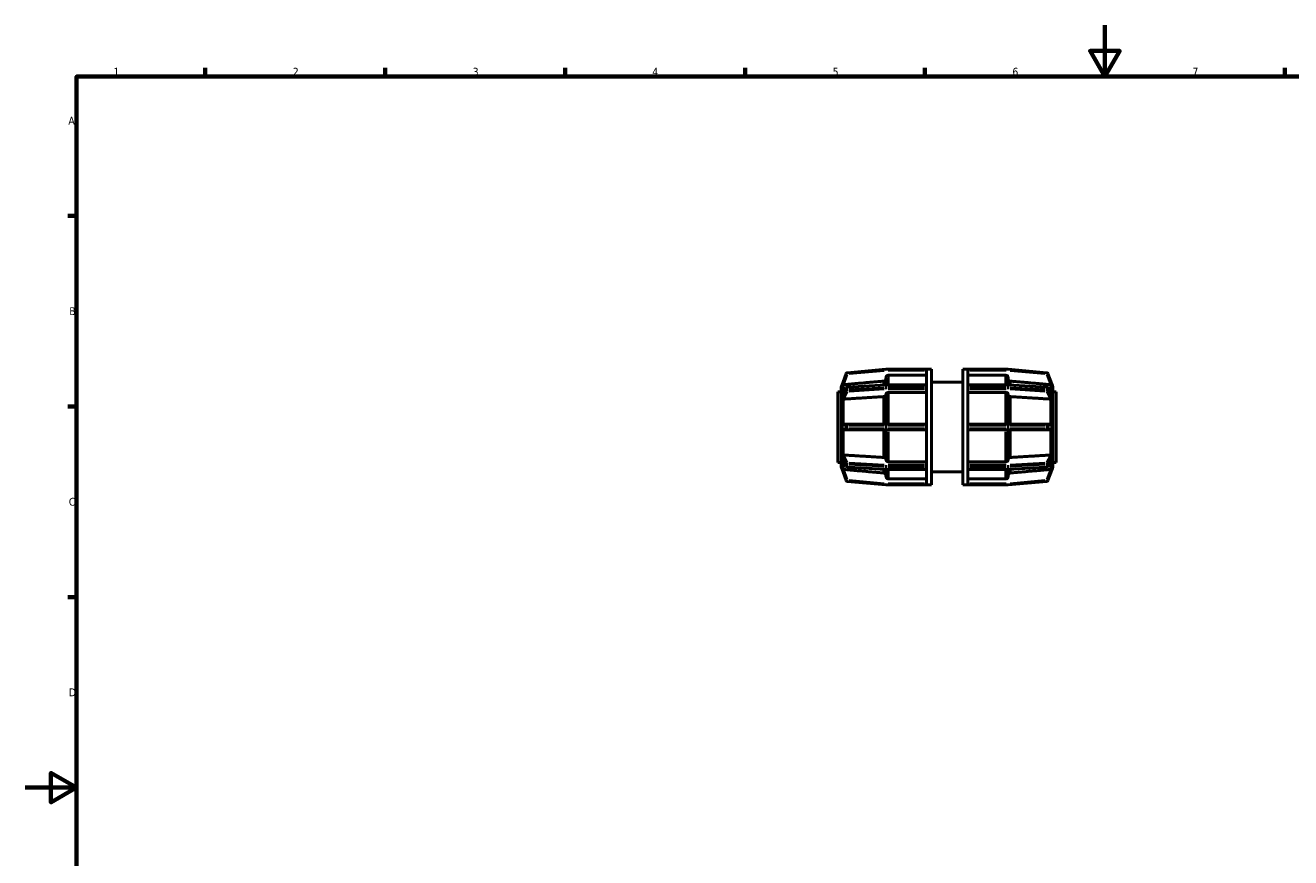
# Model space of a CAD drawing. Header units: millimetres. Extents: x 0 to 898, y -84 to 594.
# Tile 6 of 10: x 0 to 493, y 270 to 594. Entities that reach past the tile are written whole.
import ezdxf

# ---------------------------------------------------------------- set-up
doc = ezdxf.new("R2010")
doc.units = ezdxf.units.MM
for name, color, linetype, lineweight in [('Border (ANSI)', 7, 'Continuous', 70), ('Visible (ANSI)', 7, 'Continuous', 50), ('Visible Narrow (ANSI)', 7, 'Continuous', 35)]:
    doc.layers.add(name, color=color, linetype=linetype, lineweight=lineweight)
doc.styles.add('Note Text (ANSI)', font='tahoma.ttf')

# ---------------------------------------------------------------- blocks, each defined once
blk = doc.blocks.new('Borders Default Border')
at = {"layer": 'Border (ANSI)'}
for p, q in [((70.08, 574), (70.08, 577.45)), ((140.17, 574), (140.17, 577.45)), ((210.25, 574), (210.25, 577.45)), ((280.33, 574), (280.33, 577.45)), ((350.42, 574), (350.42, 577.45)), ((490.58, 574), (490.58, 577.45)), ((20, 519.75), (16.55, 519.75)), ((20, 445.5), (16.55, 445.5)), ((20, 371.25), (16.55, 371.25))]:
    blk.add_line(p, q, dxfattribs=at)
at = {"layer": 'Border (ANSI)', "flags": 128}
for points in [[(420.5, 594), (420.5, 574), (414.73, 584), (426.27, 584), (420.5, 574)], [(20, 20), (20, 574), (821, 574), (821, 20), (20, 20)], [(0, 297), (20, 297), (10, 302.77), (10, 291.23), (20, 297)]]:
    blk.add_lwpolyline(points, dxfattribs=at)
at = {"layer": 'Border (ANSI)', "char_height": 3.05, "attachment_point": 7, "style": 'Note Text (ANSI)'}
for s, insert in [('1', (34.35, 574.4)), ('2', (104.2, 574.4)), ('3', (174.26, 574.34)), ('4', (244.23, 574.4)), ('5', (314.48, 574.34)), ('6', (384.49, 574.34)), ('7', (454.6, 574.4)), ('A', (16.78, 555.35)), ('B', (17.15, 481.1)), ('C', (16.95, 406.8)), ('D', (16.96, 332.6))]:
    blk.add_mtext(s, dxfattribs=dict(at, insert=insert))

msp = doc.modelspace()

# ---------------------------------------------------------------- linework, layer by layer
at = {"layer": 'Visible (ANSI)'}
for p, q in [((335.209, 459.98), (320.16, 458.664)), ((350.976, 459.982), (335.253, 459.982)), ((350.976, 459.982), (350.976, 459.97)), ((352.931, 459.982), (350.976, 459.982)), ((350.976, 459.97), (350.976, 453.903)), ((352.931, 459.982), (352.931, 414.982)), ((365.131, 414.982), (365.131, 459.982)), ((365.131, 459.982), (367.086, 459.982)), ((367.086, 459.97), (367.086, 459.982)), ((382.809, 459.982), (367.086, 459.982)), ((367.086, 453.903), (367.086, 459.97)), ((397.903, 458.664), (382.853, 459.98)), ((319.733, 458.337), (318.032, 453.663)), ((320.172, 453.049), (335.222, 453.98)), ((335.231, 453.98), (335.231, 456.699)), ((335.253, 453.981), (350.976, 453.981)), ((350.976, 457.701), (336.231, 457.701)), ((350.976, 453.903), (350.976, 453.834)), ((350.976, 453.834), (350.976, 453.392)), ((352.931, 454.982), (365.131, 454.982)), ((381.831, 457.701), (367.086, 457.701)), ((367.086, 453.981), (382.809, 453.981)), ((367.086, 453.834), (367.086, 453.903)), ((367.086, 453.392), (367.086, 453.834)), ((382.831, 456.699), (382.831, 453.98)), ((382.84, 453.98), (397.89, 453.049)), ((400.03, 453.663), (398.329, 458.337)), ((316.531, 451.232), (316.531, 423.732)), ((317.806, 451.232), (316.531, 451.232)), ((317.806, 453.042), (317.807, 453.042)), ((317.806, 449.28), (317.806, 453.042)), ((317.807, 449.28), (317.806, 449.28)), ((317.806, 448.484), (317.806, 449.28)), ((318.077, 449.511), (319.759, 452.778)), ((335.231, 438.607), (335.231, 450.275)), ((350.976, 450.984), (336.231, 450.984)), ((350.976, 453.392), (350.976, 452.95)), ((350.976, 452.95), (350.976, 452.865)), ((350.976, 452.865), (350.976, 438.216)), ((367.086, 452.95), (367.086, 453.392)), ((367.086, 452.865), (367.086, 452.95)), ((367.086, 438.216), (367.086, 452.865)), ((381.831, 450.984), (367.086, 450.984)), ((382.831, 450.275), (382.831, 438.607)), ((398.304, 452.778), (399.985, 449.511)), ((400.256, 453.042), (400.255, 453.044)), ((400.255, 453.042), (400.256, 453.042)), ((400.255, 449.282), (400.256, 449.28)), ((400.256, 453.042), (400.256, 449.28)), ((400.256, 451.232), (401.531, 451.232)), ((400.256, 449.28), (400.256, 448.484)), ((401.531, 423.732), (401.531, 451.232)), ((317.806, 447.689), (317.806, 448.484)), ((317.806, 447.689), (317.807, 447.689)), ((317.806, 438.607), (317.806, 447.689)), ((400.256, 447.689), (400.255, 447.691)), ((400.255, 447.689), (400.256, 447.689)), ((400.256, 448.484), (400.256, 447.689)), ((400.256, 447.689), (400.256, 438.607)), ((317.807, 438.607), (317.806, 438.607)), ((317.806, 437.482), (317.806, 438.607)), ((317.806, 436.357), (317.806, 437.482)), ((317.806, 427.276), (317.806, 436.357)), ((317.806, 436.357), (317.807, 436.357)), ((320.203, 438.607), (318.686, 438.607)), ((318.686, 436.357), (320.203, 436.357)), ((335.253, 438.607), (320.203, 438.607)), ((320.203, 436.357), (335.253, 436.357)), ((335.231, 424.689), (335.231, 436.357)), ((350.976, 438.607), (335.253, 438.607)), ((335.253, 436.357), (350.976, 436.357)), ((350.976, 438.216), (350.976, 438.107)), ((350.976, 438.107), (350.976, 437.482)), ((350.976, 437.482), (350.976, 436.857)), ((350.976, 436.857), (350.976, 436.749)), ((350.976, 436.749), (350.976, 422.1)), ((382.809, 438.607), (367.086, 438.607)), ((367.086, 438.107), (367.086, 438.216)), ((367.086, 437.482), (367.086, 438.107)), ((367.086, 436.857), (367.086, 437.482)), ((367.086, 436.749), (367.086, 436.857)), ((367.086, 422.1), (367.086, 436.749)), ((367.086, 436.357), (382.809, 436.357)), ((397.859, 438.607), (382.809, 438.607)), ((382.809, 436.357), (397.859, 436.357)), ((382.831, 436.357), (382.831, 424.689)), ((399.377, 438.607), (397.859, 438.607)), ((397.859, 436.357), (399.377, 436.357)), ((400.255, 438.607), (400.256, 438.607)), ((400.256, 436.357), (400.255, 436.357)), ((400.256, 438.607), (400.256, 437.482)), ((400.256, 437.482), (400.256, 436.357)), ((400.256, 436.357), (400.256, 427.276)), ((317.807, 427.276), (317.806, 427.276)), ((317.806, 426.48), (317.806, 427.276)), ((317.806, 425.685), (317.806, 426.48)), ((317.806, 425.685), (317.807, 425.685)), ((317.806, 421.923), (317.806, 425.685)), ((319.759, 422.186), (318.077, 425.454)), ((336.231, 423.981), (350.976, 423.981)), ((367.086, 423.981), (381.831, 423.981)), ((399.985, 425.454), (398.304, 422.186)), ((400.255, 427.274), (400.256, 427.276)), ((400.256, 427.276), (400.255, 427.276)), ((400.256, 425.685), (400.255, 425.683)), ((400.256, 427.276), (400.256, 426.48)), ((400.256, 426.48), (400.256, 425.685)), ((400.256, 425.685), (400.256, 421.923)), ((317.806, 423.732), (316.531, 423.732)), ((317.807, 421.923), (317.806, 421.923)), ((318.032, 421.302), (319.733, 416.628)), ((335.222, 420.985), (320.172, 421.916)), ((335.231, 418.265), (335.231, 420.985)), ((350.976, 420.984), (335.253, 420.984)), ((350.976, 422.1), (350.976, 422.014)), ((350.976, 422.014), (350.976, 421.572)), ((350.976, 421.572), (350.976, 421.13)), ((350.976, 421.13), (350.976, 421.062)), ((350.976, 421.062), (350.976, 414.994)), ((352.931, 419.982), (365.131, 419.982)), ((367.086, 422.014), (367.086, 422.1)), ((367.086, 421.572), (367.086, 422.014)), ((367.086, 421.13), (367.086, 421.572)), ((367.086, 421.062), (367.086, 421.13)), ((367.086, 414.994), (367.086, 421.062)), ((382.809, 420.984), (367.086, 420.984)), ((382.831, 420.985), (382.831, 418.265)), ((397.89, 421.916), (382.84, 420.985)), ((398.329, 416.628), (400.03, 421.302)), ((400.255, 421.921), (400.256, 421.923)), ((400.256, 421.923), (400.255, 421.923)), ((400.256, 423.732), (401.531, 423.732)), ((320.16, 416.301), (335.209, 414.984)), ((335.253, 414.982), (350.976, 414.982)), ((336.231, 417.264), (350.976, 417.264)), ((350.976, 414.994), (350.976, 414.982)), ((352.931, 414.982), (350.976, 414.982)), ((365.131, 414.982), (367.086, 414.982)), ((367.086, 417.264), (381.831, 417.264)), ((367.086, 414.982), (367.086, 414.994)), ((367.086, 414.982), (382.809, 414.982)), ((382.853, 414.984), (397.903, 416.301))]:
    msp.add_line(p, q, dxfattribs=at)
for centre, radius, start, end in [((320.203, 458.166), 0.5, 95, 160), ((335.253, 459.482), 0.5, 90, 95), ((382.809, 459.482), 0.5, 85, 90), ((397.859, 458.166), 0.5, 20, 85), ((318.806, 453.042), 1, 140, 180), ((335.253, 453.481), 0.5, 90, 93.54002), ((382.809, 453.481), 0.5, 86.45998, 90), ((399.256, 453.042), 1, 0, 40), ((320.203, 452.55), 0.5, 93.54002, 152.76369), ((397.859, 452.55), 0.5, 27.23631, 86.45998), ((318.806, 421.923), 1, 180, 220), ((320.203, 422.415), 0.5, 207.23631, 266.45998), ((335.253, 421.484), 0.5, 266.45998, 270), ((382.809, 421.484), 0.5, 270, 273.54002), ((397.859, 422.415), 0.5, 273.54002, 332.76369), ((399.256, 421.923), 1, 320, 0), ((320.203, 416.799), 0.5, 200, 265), ((335.253, 415.482), 0.5, 265, 270), ((382.809, 415.482), 0.5, 270, 275), ((397.859, 416.799), 0.5, 275, 340)]:
    msp.add_arc(centre, radius, start, end, dxfattribs=at)
for points, knots in [([(318.686, 453.996), (318.682, 453.996), (318.679, 453.995), (318.65, 453.991), (318.624, 453.987), (318.555, 453.973), (318.514, 453.962), (318.374, 453.915), (318.287, 453.87), (318.158, 453.782), (318.113, 453.742), (318.067, 453.697), (318.053, 453.683), (318.038, 453.667), (318.034, 453.663), (318.032, 453.662), (318.032, 453.662), (318.032, 453.663)], [-0.1336549, -0.1336549, -0.1336549, -0.1336549, -0.13264476, -0.13264476, -0.12442741, -0.12442741, -0.11070754, -0.11070754, -0.07646881, -0.07646881, -0.04761616, -0.04761616, -0.0329379, -0.0329379, -0.02294507, -0.02294507, -0.02006355, -0.02006355, -0.02006355, -0.02006355]), ([(335.231, 456.365), (335.231, 456.241), (335.202, 456.096), (335.108, 455.867), (335.025, 455.744), (334.851, 455.569), (334.728, 455.487), (334.526, 455.403), (334.419, 455.376), (334.318, 455.367)], [0.14822194, 0.14822194, 0.14822194, 0.14822194, 0.18533433, 0.18533433, 0.22241555, 0.22241555, 0.25945428, 0.25945428, 0.28802281, 0.28802281, 0.28802281, 0.28802281]), ([(336.231, 457.701), (336.108, 457.701), (335.963, 457.672), (335.735, 457.578), (335.612, 457.495), (335.437, 457.321), (335.355, 457.197), (335.26, 456.969), (335.231, 456.823), (335.231, 456.699)], [0, 0, 0, 0, 0.03700521, 0.03700521, 0.07403969, 0.07403969, 0.11111154, 0.11111154, 0.1482177, 0.1482177, 0.1482177, 0.1482177]), ([(382.831, 456.699), (382.831, 456.823), (382.802, 456.969), (382.708, 457.197), (382.625, 457.321), (382.451, 457.495), (382.328, 457.578), (382.1, 457.672), (381.955, 457.701), (381.831, 457.701)], [-0.1482177, -0.1482177, -0.1482177, -0.1482177, -0.11111154, -0.11111154, -0.07403969, -0.07403969, -0.03700521, -0.03700521, 0, 0, 0, 0]), ([(383.744, 455.367), (383.643, 455.376), (383.537, 455.403), (383.335, 455.487), (383.212, 455.569), (383.037, 455.744), (382.955, 455.867), (382.86, 456.096), (382.831, 456.241), (382.831, 456.365)], [0.30488866, 0.30488866, 0.30488866, 0.30488866, 0.33345719, 0.33345719, 0.37049592, 0.37049592, 0.40757713, 0.40757713, 0.44468953, 0.44468953, 0.44468953, 0.44468953]), ([(400.03, 453.663), (400.03, 453.662), (400.03, 453.662), (400.028, 453.663), (400.024, 453.668), (400.002, 453.69), (399.983, 453.71), (399.92, 453.768), (399.858, 453.818), (399.71, 453.903), (399.634, 453.936), (399.517, 453.97), (399.481, 453.979), (399.422, 453.99), (399.399, 453.993), (399.377, 453.996)], [-0.20349957, -0.20349957, -0.20349957, -0.20349957, -0.19950855, -0.19950855, -0.18760351, -0.18760351, -0.17102106, -0.17102106, -0.13857777, -0.13857777, -0.1121101, -0.1121101, -0.10087152, -0.10087152, -0.09404939, -0.09404939, -0.09404939, -0.09404939]), ([(317.807, 453.044), (317.807, 453.044), (317.807, 453.044), (317.807, 453.044), (317.807, 453.044), (317.807, 453.043), (317.806, 453.042), (317.806, 453.042)], [-0.0000233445, -0.0000233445, -0.0000233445, -0.0000233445, 0, 0, 0.0024914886, 0.0024914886, 0.0050072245, 0.0050072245, 0.0050072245, 0.0050072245]), ([(317.806, 449.28), (317.806, 449.276), (317.807, 449.273), (317.807, 449.265), (317.807, 449.261), (317.807, 449.254), (317.807, 449.25), (317.807, 449.246), (317.807, 449.246), (317.807, 449.246)], [0, 0, 0, 0, 0.0016772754, 0.0016772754, 0.0033539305, 0.0033539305, 0.0050070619, 0.0050070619, 0.0050304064, 0.0050304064, 0.0050304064, 0.0050304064]), ([(317.807, 453.044), (317.807, 453.044), (317.807, 453.044), (317.807, 453.044), (317.807, 453.044), (317.807, 453.043), (317.807, 453.043), (317.807, 453.042), (317.807, 453.042), (317.807, 453.042)], [-0.0000233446, -0.0000233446, -0.0000233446, -0.0000233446, 0, 0, 0.0016531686, 0.0016531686, 0.0033296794, 0.0033296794, 0.0050061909, 0.0050061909, 0.0050061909, 0.0050061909]), ([(317.807, 449.28), (317.807, 449.276), (317.807, 449.273), (317.807, 449.265), (317.807, 449.261), (317.807, 449.254), (317.807, 449.25), (317.807, 449.246), (317.807, 449.246), (317.807, 449.246)], [0, 0, 0, 0, 0.0016765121, 0.0016765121, 0.0033530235, 0.0033530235, 0.0050061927, 0.0050061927, 0.0050295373, 0.0050295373, 0.0050295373, 0.0050295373]), ([(318.032, 449.366), (318.032, 449.368), (318.032, 449.371), (318.033, 449.383), (318.034, 449.393), (318.04, 449.424), (318.047, 449.445), (318.062, 449.48), (318.069, 449.495), (318.077, 449.511)], [-0.12466291, -0.12466291, -0.12466291, -0.12466291, -0.122826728, -0.122826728, -0.116482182, -0.116482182, -0.105318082, -0.105318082, -0.097516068, -0.097516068, -0.097516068, -0.097516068]), ([(318.032, 448.482), (318.038, 448.643), (318.04, 448.797), (318.04, 448.939), (318.04, 449.081), (318.038, 449.225), (318.032, 449.366)], [-0.060146, -0.060146, -0.060146, -0.060146, 0, 0, 0, 0.060146, 0.060146, 0.060146, 0.060146]), ([(335.231, 450.039), (335.231, 449.952), (335.202, 449.849), (335.108, 449.687), (335.025, 449.6), (334.851, 449.476), (334.728, 449.418), (334.526, 449.359), (334.419, 449.34), (334.318, 449.333)], [0.14822194, 0.14822194, 0.14822194, 0.14822194, 0.18533433, 0.18533433, 0.22241555, 0.22241555, 0.25945428, 0.25945428, 0.28802281, 0.28802281, 0.28802281, 0.28802281]), ([(336.231, 450.984), (336.108, 450.984), (335.963, 450.963), (335.735, 450.896), (335.612, 450.838), (335.437, 450.715), (335.355, 450.627), (335.26, 450.466), (335.231, 450.363), (335.231, 450.275)], [0, 0, 0, 0, 0.03700521, 0.03700521, 0.07403969, 0.07403969, 0.11111154, 0.11111154, 0.1482177, 0.1482177, 0.1482177, 0.1482177]), ([(382.831, 450.275), (382.831, 450.363), (382.802, 450.466), (382.708, 450.627), (382.625, 450.715), (382.451, 450.838), (382.328, 450.896), (382.1, 450.963), (381.955, 450.984), (381.831, 450.984)], [-0.1482177, -0.1482177, -0.1482177, -0.1482177, -0.11111154, -0.11111154, -0.07403969, -0.07403969, -0.03700521, -0.03700521, 0, 0, 0, 0]), ([(383.744, 449.333), (383.643, 449.34), (383.537, 449.359), (383.335, 449.418), (383.212, 449.476), (383.037, 449.6), (382.955, 449.687), (382.86, 449.849), (382.831, 449.952), (382.831, 450.039)], [0.30488866, 0.30488866, 0.30488866, 0.30488866, 0.33345719, 0.33345719, 0.37049592, 0.37049592, 0.40757713, 0.40757713, 0.44468953, 0.44468953, 0.44468953, 0.44468953]), ([(399.985, 449.511), (399.997, 449.489), (400.007, 449.467), (400.02, 449.43), (400.025, 449.413), (400.029, 449.387), (400.03, 449.377), (400.03, 449.367), (400.03, 449.366), (400.03, 449.366)], [-0.149700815, -0.149700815, -0.149700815, -0.149700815, -0.139068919, -0.139068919, -0.129919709, -0.129919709, -0.123979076, -0.123979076, -0.123353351, -0.123353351, -0.123353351, -0.123353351]), ([(400.03, 449.366), (400.025, 449.225), (400.022, 449.081), (400.022, 448.939), (400.022, 448.797), (400.025, 448.643), (400.03, 448.482)], [-0.060146, -0.060146, -0.060146, -0.060146, 0, 0, 0, 0.060146, 0.060146, 0.060146, 0.060146]), ([(317.807, 447.726), (317.807, 447.726), (317.807, 447.726), (317.807, 447.72), (317.807, 447.714), (317.807, 447.702), (317.806, 447.695), (317.806, 447.689)], [-0.0000233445, -0.0000233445, -0.0000233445, -0.0000233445, 0, 0, 0.0024914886, 0.0024914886, 0.0050072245, 0.0050072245, 0.0050072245, 0.0050072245]), ([(317.807, 447.726), (317.807, 447.726), (317.807, 447.726), (317.807, 447.722), (317.807, 447.718), (317.807, 447.71), (317.807, 447.706), (317.807, 447.697), (317.807, 447.693), (317.807, 447.689)], [-0.0000233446, -0.0000233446, -0.0000233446, -0.0000233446, 0, 0, 0.0016531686, 0.0016531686, 0.0033296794, 0.0033296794, 0.0050061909, 0.0050061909, 0.0050061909, 0.0050061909]), ([(318.686, 448.364), (318.636, 448.359), (318.587, 448.357), (318.445, 448.353), (318.359, 448.355), (318.212, 448.364), (318.155, 448.371), (318.087, 448.391), (318.063, 448.403), (318.042, 448.43), (318.037, 448.44), (318.033, 448.46), (318.032, 448.469), (318.032, 448.48), (318.032, 448.481), (318.032, 448.482)], [-0.23506544, -0.23506544, -0.23506544, -0.23506544, -0.21965215, -0.21965215, -0.18952607, -0.18952607, -0.16012411, -0.16012411, -0.13906892, -0.13906892, -0.12991971, -0.12991971, -0.12397908, -0.12397908, -0.12335335, -0.12335335, -0.12335335, -0.12335335]), ([(400.03, 448.482), (400.03, 448.479), (400.03, 448.476), (400.03, 448.463), (400.029, 448.454), (400.022, 448.433), (400.015, 448.422), (399.984, 448.392), (399.946, 448.38), (399.837, 448.362), (399.759, 448.357), (399.595, 448.354), (399.522, 448.355), (399.423, 448.36), (399.4, 448.362), (399.377, 448.364)], [-0.12466291, -0.12466291, -0.12466291, -0.12466291, -0.12282673, -0.12282673, -0.11648218, -0.11648218, -0.10531808, -0.10531808, -0.07607927, -0.07607927, -0.04253892, -0.04253892, -0.01921931, -0.01921931, -0.01222242, -0.01222242, -0.01222242, -0.01222242]), ([(317.806, 438.607), (317.806, 438.602), (317.807, 438.596), (317.807, 438.585), (317.807, 438.579), (317.807, 438.568), (317.807, 438.563), (317.807, 438.557), (317.807, 438.557), (317.807, 438.557)], [0, 0, 0, 0, 0.0016772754, 0.0016772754, 0.0033539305, 0.0033539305, 0.0050070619, 0.0050070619, 0.0050304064, 0.0050304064, 0.0050304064, 0.0050304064]), ([(317.807, 436.408), (317.807, 436.407), (317.807, 436.407), (317.807, 436.399), (317.807, 436.391), (317.807, 436.374), (317.806, 436.366), (317.806, 436.357)], [-0.0000233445, -0.0000233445, -0.0000233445, -0.0000233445, 0, 0, 0.0024914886, 0.0024914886, 0.0050072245, 0.0050072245, 0.0050072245, 0.0050072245]), ([(317.807, 438.607), (317.807, 438.602), (317.807, 438.596), (317.807, 438.585), (317.807, 438.579), (317.807, 438.568), (317.807, 438.563), (317.807, 438.557), (317.807, 438.557), (317.807, 438.557)], [0, 0, 0, 0, 0.0016765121, 0.0016765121, 0.0033530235, 0.0033530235, 0.0050061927, 0.0050061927, 0.0050295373, 0.0050295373, 0.0050295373, 0.0050295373]), ([(317.807, 436.408), (317.807, 436.407), (317.807, 436.407), (317.807, 436.402), (317.807, 436.396), (317.807, 436.385), (317.807, 436.38), (317.807, 436.368), (317.807, 436.363), (317.807, 436.357)], [-0.0000233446, -0.0000233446, -0.0000233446, -0.0000233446, 0, 0, 0.0016531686, 0.0016531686, 0.0033296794, 0.0033296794, 0.0050061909, 0.0050061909, 0.0050061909, 0.0050061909]), ([(318.032, 438.107), (318.032, 438.115), (318.032, 438.123), (318.034, 438.154), (318.039, 438.178), (318.06, 438.242), (318.08, 438.277), (318.142, 438.366), (318.204, 438.428), (318.353, 438.526), (318.429, 438.562), (318.546, 438.593), (318.582, 438.6), (318.641, 438.606), (318.663, 438.607), (318.686, 438.607)], [-0.20349957, -0.20349957, -0.20349957, -0.20349957, -0.19950855, -0.19950855, -0.18760351, -0.18760351, -0.17102106, -0.17102106, -0.13857777, -0.13857777, -0.1121101, -0.1121101, -0.10087152, -0.10087152, -0.09404939, -0.09404939, -0.09404939, -0.09404939]), ([(318.032, 436.857), (318.038, 437.071), (318.04, 437.282), (318.04, 437.482), (318.04, 437.683), (318.038, 437.894), (318.032, 438.107)], [-0.060146, -0.060146, -0.060146, -0.060146, 0, 0, 0, 0.060146, 0.060146, 0.060146, 0.060146]), ([(318.686, 436.357), (318.682, 436.357), (318.679, 436.357), (318.65, 436.358), (318.624, 436.36), (318.555, 436.369), (318.514, 436.379), (318.374, 436.424), (318.287, 436.475), (318.158, 436.582), (318.113, 436.635), (318.067, 436.712), (318.053, 436.741), (318.038, 436.793), (318.034, 436.815), (318.032, 436.844), (318.032, 436.851), (318.032, 436.857)], [-0.1336549, -0.1336549, -0.1336549, -0.1336549, -0.13264476, -0.13264476, -0.12442741, -0.12442741, -0.11070754, -0.11070754, -0.07646881, -0.07646881, -0.04761616, -0.04761616, -0.0329379, -0.0329379, -0.02294507, -0.02294507, -0.02006355, -0.02006355, -0.02006355, -0.02006355]), ([(399.377, 438.607), (399.38, 438.607), (399.383, 438.607), (399.413, 438.607), (399.439, 438.605), (399.507, 438.595), (399.549, 438.586), (399.689, 438.54), (399.776, 438.489), (399.904, 438.382), (399.949, 438.33), (399.995, 438.253), (400.009, 438.224), (400.025, 438.172), (400.029, 438.15), (400.03, 438.12), (400.03, 438.114), (400.03, 438.107)], [-0.1336549, -0.1336549, -0.1336549, -0.1336549, -0.13264476, -0.13264476, -0.12442741, -0.12442741, -0.11070754, -0.11070754, -0.07646881, -0.07646881, -0.04761616, -0.04761616, -0.0329379, -0.0329379, -0.02294507, -0.02294507, -0.02006355, -0.02006355, -0.02006355, -0.02006355]), ([(400.03, 436.857), (400.03, 436.85), (400.03, 436.842), (400.028, 436.811), (400.024, 436.786), (400.002, 436.722), (399.983, 436.688), (399.92, 436.599), (399.858, 436.536), (399.71, 436.439), (399.634, 436.403), (399.517, 436.372), (399.481, 436.365), (399.422, 436.359), (399.399, 436.357), (399.377, 436.357)], [-0.20349957, -0.20349957, -0.20349957, -0.20349957, -0.19950855, -0.19950855, -0.18760351, -0.18760351, -0.17102106, -0.17102106, -0.13857777, -0.13857777, -0.1121101, -0.1121101, -0.10087152, -0.10087152, -0.09404939, -0.09404939, -0.09404939, -0.09404939]), ([(400.03, 438.107), (400.025, 437.894), (400.022, 437.683), (400.022, 437.482), (400.022, 437.282), (400.025, 437.071), (400.03, 436.857)], [0.87229679, 0.87229679, 0.87229679, 0.87229679, 0.93244279, 0.93244279, 0.93244279, 0.99258879, 0.99258879, 0.99258879, 0.99258879]), ([(317.806, 427.276), (317.806, 427.272), (317.807, 427.267), (317.807, 427.259), (317.807, 427.255), (317.807, 427.247), (317.807, 427.243), (317.807, 427.239), (317.807, 427.239), (317.807, 427.239)], [0, 0, 0, 0, 0.0016772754, 0.0016772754, 0.0033539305, 0.0033539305, 0.0050070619, 0.0050070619, 0.0050304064, 0.0050304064, 0.0050304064, 0.0050304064]), ([(317.807, 425.719), (317.807, 425.719), (317.807, 425.719), (317.807, 425.713), (317.807, 425.707), (317.807, 425.696), (317.806, 425.69), (317.806, 425.685)], [-0.0000233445, -0.0000233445, -0.0000233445, -0.0000233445, 0, 0, 0.0024914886, 0.0024914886, 0.0050072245, 0.0050072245, 0.0050072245, 0.0050072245]), ([(317.807, 427.276), (317.807, 427.272), (317.807, 427.267), (317.807, 427.259), (317.807, 427.255), (317.807, 427.247), (317.807, 427.243), (317.807, 427.239), (317.807, 427.239), (317.807, 427.239)], [0, 0, 0, 0, 0.0016765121, 0.0016765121, 0.0033530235, 0.0033530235, 0.0050061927, 0.0050061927, 0.0050295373, 0.0050295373, 0.0050295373, 0.0050295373]), ([(317.807, 425.719), (317.807, 425.719), (317.807, 425.719), (317.807, 425.715), (317.807, 425.711), (317.807, 425.703), (317.807, 425.699), (317.807, 425.692), (317.807, 425.688), (317.807, 425.685)], [-0.0000233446, -0.0000233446, -0.0000233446, -0.0000233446, 0, 0, 0.0016531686, 0.0016531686, 0.0033296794, 0.0033296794, 0.0050061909, 0.0050061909, 0.0050061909, 0.0050061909]), ([(318.032, 426.483), (318.032, 426.486), (318.032, 426.489), (318.033, 426.502), (318.034, 426.51), (318.04, 426.532), (318.047, 426.542), (318.078, 426.573), (318.116, 426.585), (318.225, 426.602), (318.304, 426.608), (318.467, 426.611), (318.54, 426.61), (318.64, 426.605), (318.663, 426.603), (318.686, 426.601)], [-0.12466291, -0.12466291, -0.12466291, -0.12466291, -0.12282673, -0.12282673, -0.11648218, -0.11648218, -0.10531808, -0.10531808, -0.07607927, -0.07607927, -0.04253892, -0.04253892, -0.01921931, -0.01921931, -0.01222242, -0.01222242, -0.01222242, -0.01222242]), ([(318.032, 425.599), (318.038, 425.74), (318.04, 425.884), (318.04, 426.026), (318.04, 426.168), (318.038, 426.321), (318.032, 426.483)], [-0.060146, -0.060146, -0.060146, -0.060146, 0, 0, 0, 0.060146, 0.060146, 0.060146, 0.060146]), ([(318.077, 425.454), (318.066, 425.476), (318.056, 425.497), (318.042, 425.535), (318.037, 425.552), (318.033, 425.578), (318.032, 425.588), (318.032, 425.597), (318.032, 425.598), (318.032, 425.599)], [-0.149700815, -0.149700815, -0.149700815, -0.149700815, -0.139068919, -0.139068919, -0.129919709, -0.129919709, -0.123979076, -0.123979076, -0.123353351, -0.123353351, -0.123353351, -0.123353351]), ([(334.318, 425.631), (334.419, 425.625), (334.526, 425.606), (334.728, 425.547), (334.851, 425.489), (335.025, 425.365), (335.108, 425.278), (335.202, 425.116), (335.231, 425.013), (335.231, 424.926)], [0.30488866, 0.30488866, 0.30488866, 0.30488866, 0.33345719, 0.33345719, 0.37049592, 0.37049592, 0.40757713, 0.40757713, 0.44468953, 0.44468953, 0.44468953, 0.44468953]), ([(335.231, 424.689), (335.231, 424.602), (335.26, 424.499), (335.355, 424.337), (335.437, 424.25), (335.612, 424.127), (335.735, 424.068), (335.963, 424.001), (336.108, 423.981), (336.231, 423.981)], [-0.1482177, -0.1482177, -0.1482177, -0.1482177, -0.11111154, -0.11111154, -0.07403969, -0.07403969, -0.03700521, -0.03700521, 0, 0, 0, 0]), ([(381.831, 423.981), (381.955, 423.981), (382.1, 424.001), (382.328, 424.068), (382.451, 424.127), (382.625, 424.25), (382.708, 424.337), (382.802, 424.499), (382.831, 424.602), (382.831, 424.689)], [0, 0, 0, 0, 0.03700521, 0.03700521, 0.07403969, 0.07403969, 0.11111154, 0.11111154, 0.1482177, 0.1482177, 0.1482177, 0.1482177]), ([(382.831, 424.926), (382.831, 425.013), (382.86, 425.116), (382.955, 425.278), (383.037, 425.365), (383.212, 425.489), (383.335, 425.547), (383.537, 425.606), (383.643, 425.625), (383.744, 425.631)], [0.14822194, 0.14822194, 0.14822194, 0.14822194, 0.18533433, 0.18533433, 0.22241555, 0.22241555, 0.25945428, 0.25945428, 0.28802281, 0.28802281, 0.28802281, 0.28802281]), ([(399.377, 426.601), (399.427, 426.605), (399.476, 426.608), (399.617, 426.611), (399.703, 426.61), (399.85, 426.6), (399.907, 426.593), (399.976, 426.573), (399.999, 426.562), (400.02, 426.535), (400.025, 426.525), (400.029, 426.505), (400.03, 426.496), (400.03, 426.485), (400.03, 426.484), (400.03, 426.483)], [-0.23506544, -0.23506544, -0.23506544, -0.23506544, -0.21965215, -0.21965215, -0.18952607, -0.18952607, -0.16012411, -0.16012411, -0.13906892, -0.13906892, -0.12991971, -0.12991971, -0.12397908, -0.12397908, -0.12335335, -0.12335335, -0.12335335, -0.12335335]), ([(400.03, 425.599), (400.03, 425.596), (400.03, 425.594), (400.03, 425.581), (400.029, 425.571), (400.022, 425.541), (400.015, 425.52), (400.001, 425.485), (399.994, 425.469), (399.985, 425.454)], [-0.12466291, -0.12466291, -0.12466291, -0.12466291, -0.122826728, -0.122826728, -0.116482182, -0.116482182, -0.105318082, -0.105318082, -0.097516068, -0.097516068, -0.097516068, -0.097516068]), ([(400.03, 426.483), (400.025, 426.321), (400.022, 426.168), (400.022, 426.026), (400.022, 425.884), (400.025, 425.74), (400.03, 425.599)], [-0.060146, -0.060146, -0.060146, -0.060146, 0, 0, 0, 0.060146, 0.060146, 0.060146, 0.060146]), ([(317.806, 421.923), (317.806, 421.923), (317.807, 421.922), (317.807, 421.922), (317.807, 421.921), (317.807, 421.921), (317.807, 421.921), (317.807, 421.921), (317.807, 421.921), (317.807, 421.921)], [0, 0, 0, 0, 0.0016772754, 0.0016772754, 0.0033539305, 0.0033539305, 0.0050070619, 0.0050070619, 0.0050304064, 0.0050304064, 0.0050304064, 0.0050304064]), ([(317.807, 421.923), (317.807, 421.923), (317.807, 421.922), (317.807, 421.922), (317.807, 421.921), (317.807, 421.921), (317.807, 421.921), (317.807, 421.921), (317.807, 421.921), (317.807, 421.921)], [0, 0, 0, 0, 0.0016765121, 0.0016765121, 0.0033530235, 0.0033530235, 0.0050061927, 0.0050061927, 0.0050295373, 0.0050295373, 0.0050295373, 0.0050295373]), ([(317.807, 421.921), (317.807, 421.921), (317.807, 421.921), (317.807, 421.921), (317.807, 421.921), (317.807, 421.921)], [-0.00002334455, -0.00002334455, -0.00002334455, -0.00002334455, 0, 0, 0.00043816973, 0.00043816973, 0.00043816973, 0.00043816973]), ([(318.032, 421.302), (318.032, 421.302), (318.032, 421.303), (318.034, 421.301), (318.039, 421.297), (318.06, 421.274), (318.08, 421.255), (318.142, 421.197), (318.204, 421.146), (318.353, 421.062), (318.429, 421.029), (318.546, 420.994), (318.582, 420.986), (318.641, 420.975), (318.663, 420.971), (318.686, 420.969)], [-0.20349957, -0.20349957, -0.20349957, -0.20349957, -0.19950855, -0.19950855, -0.18760351, -0.18760351, -0.17102106, -0.17102106, -0.13857777, -0.13857777, -0.1121101, -0.1121101, -0.10087152, -0.10087152, -0.09404939, -0.09404939, -0.09404939, -0.09404939]), ([(334.318, 419.598), (334.419, 419.589), (334.526, 419.562), (334.728, 419.478), (334.851, 419.395), (335.025, 419.221), (335.108, 419.097), (335.202, 418.869), (335.231, 418.723), (335.231, 418.599)], [0.30488866, 0.30488866, 0.30488866, 0.30488866, 0.33345719, 0.33345719, 0.37049592, 0.37049592, 0.40757714, 0.40757714, 0.44468953, 0.44468953, 0.44468953, 0.44468953]), ([(382.831, 418.599), (382.831, 418.723), (382.86, 418.869), (382.955, 419.097), (383.037, 419.221), (383.212, 419.395), (383.335, 419.478), (383.537, 419.562), (383.643, 419.589), (383.744, 419.598)], [0.14822194, 0.14822194, 0.14822194, 0.14822194, 0.18533433, 0.18533433, 0.22241555, 0.22241555, 0.25945428, 0.25945428, 0.28802281, 0.28802281, 0.28802281, 0.28802281]), ([(399.377, 420.969), (399.38, 420.969), (399.383, 420.97), (399.413, 420.973), (399.439, 420.978), (399.507, 420.992), (399.549, 421.003), (399.689, 421.049), (399.776, 421.095), (399.904, 421.183), (399.949, 421.223), (399.995, 421.267), (400.009, 421.282), (400.025, 421.298), (400.029, 421.302), (400.03, 421.302), (400.03, 421.302), (400.03, 421.302)], [-0.1336549, -0.1336549, -0.1336549, -0.1336549, -0.13264476, -0.13264476, -0.12442741, -0.12442741, -0.11070754, -0.11070754, -0.07646881, -0.07646881, -0.04761616, -0.04761616, -0.0329379, -0.0329379, -0.02294507, -0.02294507, -0.02006355, -0.02006355, -0.02006355, -0.02006355]), ([(335.231, 418.265), (335.231, 418.142), (335.26, 417.996), (335.355, 417.767), (335.437, 417.644), (335.612, 417.469), (335.735, 417.387), (335.963, 417.293), (336.108, 417.264), (336.231, 417.264)], [-0.1482177, -0.1482177, -0.1482177, -0.1482177, -0.11111154, -0.11111154, -0.07403969, -0.07403969, -0.03700521, -0.03700521, 0, 0, 0, 0]), ([(381.831, 417.264), (381.955, 417.264), (382.1, 417.293), (382.328, 417.387), (382.451, 417.469), (382.625, 417.644), (382.708, 417.767), (382.802, 417.996), (382.831, 418.142), (382.831, 418.265)], [0, 0, 0, 0, 0.03700521, 0.03700521, 0.07403969, 0.07403969, 0.11111154, 0.11111154, 0.1482177, 0.1482177, 0.1482177, 0.1482177])]:
    msp.add_open_spline(points, degree=3, knots=knots, dxfattribs=at)
for points in [[(318.719, 453.999), (318.708, 453.998), (318.697, 453.997), (318.686, 453.996)], [(399.377, 453.996), (399.366, 453.997), (399.354, 453.998), (399.343, 453.999)], [(317.807, 449.246), (317.806, 448.985), (317.806, 448.724), (317.806, 448.484)], [(400.255, 453.042), (400.255, 453.042), (400.255, 453.043), (400.255, 453.044)], [(400.256, 448.484), (400.256, 448.735), (400.257, 449.008), (400.255, 449.282)], [(317.806, 448.484), (317.806, 448.244), (317.806, 447.983), (317.807, 447.726)], [(318.719, 448.366), (318.708, 448.365), (318.697, 448.365), (318.686, 448.364)], [(399.377, 448.364), (399.366, 448.365), (399.354, 448.365), (399.343, 448.366)], [(400.255, 447.691), (400.257, 447.959), (400.256, 448.233), (400.256, 448.484)], [(400.255, 447.689), (400.255, 447.689), (400.255, 447.69), (400.255, 447.691)], [(317.807, 438.557), (317.806, 438.191), (317.806, 437.822), (317.806, 437.482)], [(317.806, 437.482), (317.806, 437.143), (317.806, 436.774), (317.807, 436.408)], [(400.256, 437.482), (400.256, 437.837), (400.257, 438.224), (400.255, 438.607)], [(400.255, 436.357), (400.257, 436.74), (400.256, 437.127), (400.256, 437.482)], [(317.807, 427.239), (317.806, 426.982), (317.806, 426.72), (317.806, 426.48)], [(317.806, 426.48), (317.806, 426.24), (317.806, 425.98), (317.807, 425.719)], [(318.686, 426.601), (318.697, 426.6), (318.708, 426.599), (318.719, 426.598)], [(399.343, 426.598), (399.354, 426.599), (399.366, 426.6), (399.377, 426.601)], [(400.255, 427.274), (400.255, 427.275), (400.255, 427.275), (400.255, 427.276)], [(400.256, 426.48), (400.256, 426.731), (400.257, 427.006), (400.255, 427.274)], [(400.255, 425.683), (400.257, 425.956), (400.256, 426.229), (400.256, 426.48)], [(318.686, 420.969), (318.697, 420.967), (318.708, 420.966), (318.719, 420.965)], [(399.343, 420.965), (399.354, 420.966), (399.366, 420.967), (399.377, 420.969)], [(400.255, 421.921), (400.255, 421.921), (400.255, 421.922), (400.255, 421.923)]]:
    msp.add_open_spline(points, degree=3, dxfattribs=at)
for points, weights in [([(334.318, 455.367), (326.209, 454.656), (318.719, 453.999)], [1, 1.00078783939, 1]), ([(399.343, 453.999), (391.854, 454.656), (383.744, 455.367)], [1, 1.00078783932, 1]), ([(334.318, 449.333), (326.209, 448.831), (318.719, 448.366)], [1, 1.00078783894, 1]), ([(399.343, 448.366), (391.854, 448.831), (383.744, 449.333)], [1, 1.00078783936, 1]), ([(318.719, 426.598), (326.209, 426.134), (334.318, 425.631)], [1, 1.0007878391, 1]), ([(383.744, 425.631), (391.854, 426.134), (399.343, 426.598)], [1, 1.00078783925, 1]), ([(318.719, 420.965), (326.209, 420.308), (334.318, 419.598)], [1, 1.0007878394, 1]), ([(383.744, 419.598), (391.854, 420.308), (399.343, 420.965)], [1, 1.00078783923, 1])]:
    msp.add_rational_spline(points, weights, degree=2, dxfattribs=at)
at = {"layer": 'Visible Narrow (ANSI)'}
for p, q in [((320.16, 458.662), (320.2, 458.205)), ((320.956, 458.231), (334.501, 459.416)), ((335.25, 459.521), (335.21, 459.979)), ((335.253, 459.981), (335.253, 459.522)), ((336.039, 459.482), (350.19, 459.482)), ((367.872, 459.482), (382.023, 459.482)), ((382.809, 459.522), (382.809, 459.981)), ((382.853, 459.979), (382.813, 459.521)), ((383.562, 459.416), (397.107, 458.231)), ((397.863, 458.205), (397.903, 458.662)), ((318.719, 453.96), (318.719, 451.036)), ((318.762, 454.204), (320.127, 457.957)), ((320.166, 458.179), (319.735, 458.336)), ((320.912, 452.948), (334.457, 453.786)), ((334.318, 454.045), (334.318, 455.345)), ((335.209, 453.789), (335.209, 452.993)), ((335.253, 453.98), (335.253, 453.848)), ((335.253, 452.994), (335.253, 453.79)), ((336.039, 453.834), (350.19, 453.834)), ((336.231, 457.661), (336.231, 454.305)), ((367.872, 453.834), (382.023, 453.834)), ((381.831, 454.305), (381.831, 457.661)), ((382.809, 453.848), (382.809, 453.98)), ((382.809, 453.79), (382.809, 452.994)), ((382.853, 452.993), (382.853, 453.789)), ((383.605, 453.786), (397.15, 452.948)), ((383.744, 455.345), (383.744, 454.045)), ((398.327, 458.336), (397.896, 458.179)), ((397.935, 457.957), (399.301, 454.204)), ((399.343, 451.036), (399.343, 453.96)), ((318.117, 449.531), (319.648, 452.505)), ((319.648, 451.621), (318.117, 448.647)), ((318.762, 448.511), (320.127, 451.165)), ((319.733, 452.626), (319.733, 451.831)), ((320.16, 452.062), (320.16, 452.858)), ((334.457, 452.902), (320.912, 452.064)), ((320.956, 451.359), (334.501, 452.197)), ((334.318, 439.197), (334.318, 448.883)), ((335.253, 452.921), (335.253, 452.272)), ((350.19, 452.95), (336.039, 452.95)), ((336.039, 452.243), (350.19, 452.243)), ((336.231, 450.467), (336.231, 439.288)), ((382.023, 452.95), (367.872, 452.95)), ((367.872, 452.243), (382.023, 452.243)), ((381.831, 439.288), (381.831, 450.467)), ((382.809, 452.272), (382.809, 452.921)), ((383.562, 452.197), (397.107, 451.359)), ((397.15, 452.064), (383.605, 452.902)), ((383.744, 448.883), (383.744, 439.197)), ((397.903, 452.858), (397.903, 452.062)), ((397.935, 451.165), (399.301, 448.511)), ((398.329, 451.831), (398.329, 452.626)), ((398.414, 452.505), (399.945, 449.531)), ((399.945, 448.647), (398.414, 451.621)), ((318.719, 447.955), (318.719, 439.143)), ((399.343, 439.143), (399.343, 447.955)), ((318.117, 438.107), (319.648, 438.107)), ((319.648, 436.857), (318.117, 436.857)), ((318.719, 435.822), (318.719, 427.009)), ((319.733, 438.045), (319.733, 436.92)), ((320.132, 438.107), (319.744, 438.107)), ((319.744, 436.857), (320.132, 436.857)), ((320.16, 436.92), (320.16, 438.045)), ((320.912, 438.107), (334.457, 438.107)), ((334.457, 436.857), (320.912, 436.857)), ((334.318, 426.081), (334.318, 435.768)), ((335.209, 438.045), (335.209, 436.92)), ((335.251, 438.107), (335.212, 438.107)), ((335.212, 436.857), (335.251, 436.857)), ((335.253, 438.606), (335.253, 438.147)), ((335.253, 436.92), (335.253, 438.045)), ((335.253, 436.818), (335.253, 436.359)), ((336.039, 438.107), (350.19, 438.107)), ((350.19, 436.857), (336.039, 436.857)), ((336.231, 435.676), (336.231, 424.497)), ((367.872, 438.107), (382.023, 438.107)), ((382.023, 436.857), (367.872, 436.857)), ((381.831, 424.497), (381.831, 435.676)), ((382.809, 438.147), (382.809, 438.606)), ((382.809, 438.045), (382.809, 436.92)), ((382.809, 436.359), (382.809, 436.818)), ((382.851, 438.107), (382.812, 438.107)), ((382.812, 436.857), (382.851, 436.857)), ((382.853, 436.92), (382.853, 438.045)), ((383.605, 438.107), (397.15, 438.107)), ((397.15, 436.857), (383.605, 436.857)), ((383.744, 435.768), (383.744, 426.081)), ((397.903, 438.045), (397.903, 436.92)), ((398.318, 438.107), (397.931, 438.107)), ((397.931, 436.857), (398.318, 436.857)), ((398.329, 436.92), (398.329, 438.045)), ((398.414, 438.107), (399.945, 438.107)), ((399.945, 436.857), (398.414, 436.857)), ((399.343, 427.009), (399.343, 435.822)), ((318.117, 426.318), (319.648, 423.343)), ((319.648, 422.459), (318.117, 425.434)), ((318.719, 423.929), (318.719, 421.004)), ((320.127, 423.8), (318.762, 426.454)), ((399.301, 426.454), (397.935, 423.8)), ((398.414, 423.343), (399.945, 426.318)), ((399.945, 425.434), (398.414, 422.459)), ((399.343, 421.004), (399.343, 423.929)), ((320.127, 417.007), (318.762, 420.76)), ((319.733, 423.134), (319.733, 422.338)), ((320.16, 422.107), (320.16, 422.903)), ((320.912, 422.9), (334.457, 422.062)), ((334.457, 421.178), (320.912, 422.016)), ((334.501, 422.768), (320.956, 423.606)), ((334.318, 419.62), (334.318, 420.92)), ((335.209, 421.972), (335.209, 421.176)), ((335.253, 422.693), (335.253, 422.043)), ((335.253, 421.175), (335.253, 421.97)), ((335.253, 421.117), (335.253, 420.984)), ((350.19, 422.721), (336.039, 422.721)), ((336.039, 422.014), (350.19, 422.014)), ((350.19, 421.13), (336.039, 421.13)), ((336.231, 420.66), (336.231, 417.303)), ((382.023, 422.721), (367.872, 422.721)), ((367.872, 422.014), (382.023, 422.014)), ((382.023, 421.13), (367.872, 421.13)), ((381.831, 417.303), (381.831, 420.66)), ((382.809, 422.043), (382.809, 422.693)), ((382.809, 421.97), (382.809, 421.175)), ((382.809, 420.984), (382.809, 421.117)), ((382.853, 421.176), (382.853, 421.972)), ((397.107, 423.606), (383.562, 422.768)), ((383.605, 422.062), (397.15, 422.9)), ((397.15, 422.016), (383.605, 421.178)), ((383.744, 420.92), (383.744, 419.62)), ((397.903, 422.903), (397.903, 422.107)), ((399.301, 420.76), (397.935, 417.007)), ((398.329, 422.338), (398.329, 423.134)), ((319.735, 416.629), (320.166, 416.786)), ((320.2, 416.76), (320.16, 416.302)), ((334.501, 415.548), (320.956, 416.733)), ((335.21, 414.986), (335.25, 415.443)), ((335.253, 415.443), (335.253, 414.984)), ((350.19, 415.482), (336.039, 415.482)), ((382.023, 415.482), (367.872, 415.482)), ((382.809, 414.984), (382.809, 415.443)), ((382.813, 415.443), (382.853, 414.986)), ((397.107, 416.733), (383.562, 415.548)), ((397.903, 416.302), (397.863, 416.76)), ((397.896, 416.786), (398.327, 416.629))]:
    msp.add_line(p, q, dxfattribs=at)
for centre, major_axis, ratio, start_param, end_param in [((335.253, 453.481), (-0.031, 0.499), 0.0616284, 0.0391746, 0.7443173), ((335.253, 453.481), (0.5, 0), 0.7071068, 1.5751596, 1.6536995), ((382.809, 453.481), (0.5, 0), 0.7071068, 1.4878932, 1.566433), ((382.809, 453.481), (0.031, 0.499), 0.0616284, 5.538868, 6.2440107), ((320.203, 452.55), (-0.445, 0.229), 0.664463, 0.0164774, 0.3130708), ((320.203, 451.666), (-0.445, 0.229), 0.664463, 0.408088, 1.8218047), ((320.203, 452.55), (-0.5, 0), 0.7071068, 4.8563786, 5.8773963), ((320.203, 451.666), (-0.5, 0), 0.7071068, 4.8563786, 5.8773963), ((320.203, 452.55), (-0.031, 0.499), 0.0616284, 0.0391746, 0.7443173), ((320.203, 451.666), (-0.031, 0.499), 0.0616284, 0.8620317, 2.2757484), ((335.253, 452.597), (0.031, -0.499), 0.0616284, 4.0036244, 5.4173411), ((335.253, 452.597), (-0.5, 0), 0.7071068, 4.7167523, 4.7952921), ((382.809, 452.597), (-0.5, 0), 0.7071068, 4.6294858, 4.7080257), ((382.809, 452.597), (0.031, 0.499), 0.0616284, 4.0074369, 5.4211536), ((397.859, 451.666), (-0.031, -0.499), 0.0616284, 0.8658443, 2.2795609), ((397.859, 452.55), (0.031, 0.499), 0.0616284, 5.538868, 6.2440107), ((397.859, 451.666), (0.445, 0.229), 0.664463, 4.4613806, 5.8750973), ((397.859, 452.55), (0.5, 0), 0.7071068, 0.4057891, 1.4268067), ((397.859, 451.666), (0.5, 0), 0.7071068, 0.4057891, 1.4268067), ((397.859, 452.55), (0.445, 0.229), 0.664463, 5.9701145, 6.2667079), ((320.203, 438.107), (0, 0.5), 0.9396926, 0.0785398, 1.4922565), ((320.203, 436.857), (0, -0.5), 0.9396926, 4.7909288, 6.2046455), ((320.203, 438.107), (0, 0.5), 0.0871557, 0.0785398, 1.4922565), ((320.203, 436.857), (0, -0.5), 0.0871557, 4.7909288, 6.2046455), ((335.253, 438.107), (0, 0.5), 0.0871557, 0.0785398, 1.4922565), ((335.253, 436.857), (0, -0.5), 0.0871557, 4.7909288, 6.2046455), ((382.809, 438.107), (0, 0.5), 0.0871557, 4.7909288, 6.2046455), ((382.809, 436.857), (0, -0.5), 0.0871557, 0.0785398, 1.4922565), ((397.859, 438.107), (0, 0.5), 0.0871557, 4.7909288, 6.2046455), ((397.859, 436.857), (0, -0.5), 0.0871557, 0.0785398, 1.4922565), ((397.859, 438.107), (0, 0.5), 0.9396926, 4.7909288, 6.2046455), ((397.859, 436.857), (0, -0.5), 0.9396926, 0.0785398, 1.4922565), ((320.203, 422.415), (-0.445, -0.229), 0.664463, 5.9701145, 6.2667079), ((320.203, 423.299), (-0.445, -0.229), 0.664463, 4.4613806, 5.8750973), ((320.203, 423.299), (-0.5, 0), 0.7071068, 0.4057891, 1.4268067), ((320.203, 422.415), (-0.5, 0), 0.7071068, 0.4057891, 1.4268067), ((320.203, 423.299), (0.031, 0.499), 0.0616284, 0.8658443, 2.2795609), ((320.203, 422.415), (-0.031, -0.499), 0.0616284, 5.538868, 6.2440107), ((335.253, 422.368), (-0.031, -0.499), 0.0616284, 4.0074369, 5.4211536), ((335.253, 421.484), (-0.031, -0.499), 0.0616284, 5.538868, 6.2440107), ((335.253, 422.368), (0.5, 0), 0.7071068, 4.6294858, 4.7080257), ((335.253, 421.484), (-0.5, 0), 0.7071068, 1.4878932, 1.566433), ((382.809, 422.368), (0.5, 0), 0.7071068, 4.7167523, 4.7952921), ((382.809, 421.484), (-0.5, 0), 0.7071068, 1.5751596, 1.6536995), ((382.809, 422.368), (-0.031, 0.499), 0.0616284, 4.0036244, 5.4173411), ((382.809, 421.484), (0.031, -0.499), 0.0616284, 0.0391746, 0.7443173), ((397.859, 423.299), (0.031, -0.499), 0.0616284, 0.8620317, 2.2757484), ((397.859, 422.415), (0.031, -0.499), 0.0616284, 0.0391746, 0.7443173), ((397.859, 423.299), (0.445, -0.229), 0.664463, 0.408088, 1.8218047), ((397.859, 423.299), (0.5, 0), 0.7071068, 4.8563786, 5.8773963), ((397.859, 422.415), (0.5, 0), 0.7071068, 4.8563786, 5.8773963), ((397.859, 422.415), (0.445, -0.229), 0.664463, 0.0164774, 0.3130708)]:
    msp.add_ellipse(centre, major_axis=major_axis, ratio=ratio, start_param=start_param, end_param=end_param, dxfattribs=at)

# ---------------------------------------------------------------- block references
msp.add_blockref('Borders Default Border', (0, 0))

doc.saveas('drawing.dxf')
